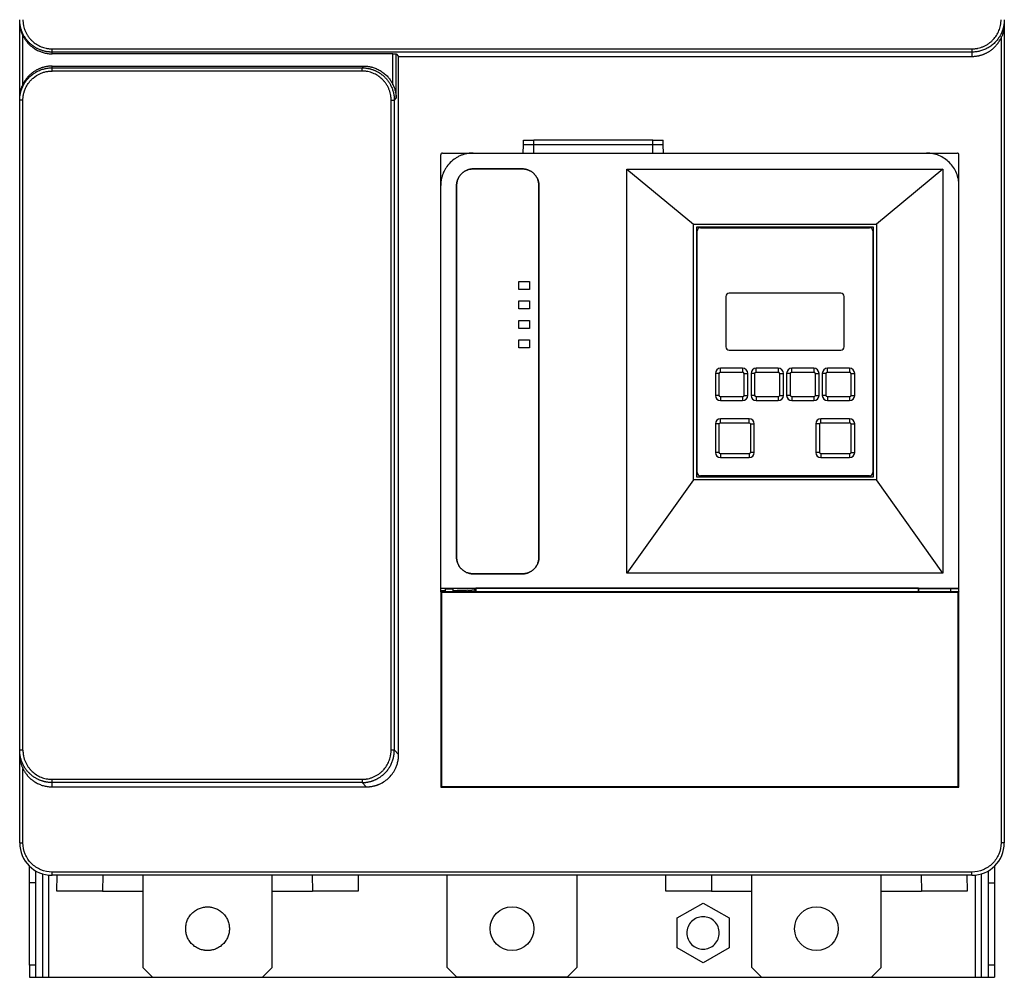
# Model space of a CAD drawing. Header units: millimetres. Extents: x 4 to 308, y 4 to 459.
# Tile 1 of 2: x 4 to 308, y 4 to 300. Entities that reach past the tile are written whole.
import ezdxf

# ---------------------------------------------------------------- set-up
doc = ezdxf.new("R2010")
doc.units = ezdxf.units.MM

msp = doc.modelspace()

# ---------------------------------------------------------------- linework, layer by layer
at = {"color": 7, "linetype": 'Continuous', "lineweight": 25}
for p, q in [((4.34, 299.43), (4.34, 300.01)), ((4.34, 275.71), (4.34, 299.43)), ((308.34, 300.01), (308.34, 298.64)), ((308.34, 298.64), (308.34, 45.82)), ((5.34, 280.03), (5.34, 295.12)), ((307.34, 294.32), (307.34, 45.82)), ((14.34, 290), (14.34, 291)), ((14.34, 291), (298.34, 291)), ((298.34, 290), (14.34, 290)), ((14.34, 289.47), (14.34, 290)), ((119.59, 289.47), (14.34, 289.47)), ((119.59, 279.94), (119.59, 289.47)), ((120.59, 275.74), (120.59, 289.42)), ((120.59, 289.42), (121.34, 288.68)), ((298.34, 291), (298.34, 290)), ((298.34, 290), (298.34, 288.68)), ((121.34, 73.11), (121.34, 288.68)), ((121.34, 288.68), (298.34, 288.68)), ((14.34, 285.15), (14.34, 285.68)), ((14.34, 285.68), (110.55, 285.68)), ((14.34, 284.15), (14.34, 285.15)), ((14.34, 285.15), (110.03, 285.15)), ((110.03, 284.15), (14.34, 284.15)), ((110.03, 285.15), (110.55, 285.68)), ((110.03, 284.15), (110.03, 285.15)), ((4.34, 275.14), (4.34, 275.71)), ((5.34, 275.14), (4.34, 275.14)), ((4.34, 74.46), (4.34, 275.14)), ((5.34, 74.46), (5.34, 275.14)), ((119.02, 275.16), (120.01, 275.16)), ((119.02, 74.44), (119.02, 275.16)), ((120.01, 275.16), (120.59, 275.74)), ((120.01, 74.44), (120.01, 275.16)), ((159.84, 261.33), (159.84, 262.83)), ((163.09, 261.33), (163.09, 262.83)), ((199.79, 262.83), (163.09, 262.83)), ((199.79, 261.33), (199.79, 262.83)), ((203.04, 261.33), (203.04, 262.83)), ((134.84, 258.83), (144.34, 258.83)), ((144.34, 258.83), (284.34, 258.83)), ((159.75, 258.83), (159.84, 261.33)), ((163.09, 261.33), (159.84, 261.33)), ((163.09, 258.83), (163.09, 261.33)), ((199.79, 261.33), (163.09, 261.33)), ((199.79, 258.83), (199.79, 261.33)), ((203.04, 261.33), (199.79, 261.33)), ((203.13, 258.83), (203.04, 261.33)), ((284.34, 258.83), (293.84, 258.83)), ((134.34, 248.83), (134.34, 258.33)), ((294.34, 248.83), (294.34, 258.33)), ((144.34, 253.94), (159.54, 253.94)), ((144.34, 253.93), (144.34, 253.94)), ((159.54, 253.93), (144.34, 253.93)), ((159.54, 253.93), (159.54, 253.94)), ((191.84, 253.83), (289.34, 253.83)), ((191.84, 129.11), (191.84, 253.83)), ((191.84, 253.83), (212.34, 236.83)), ((289.34, 253.83), (268.84, 236.83)), ((289.34, 253.83), (289.34, 129.11)), ((134.34, 124.45), (134.34, 248.83)), ((139.23, 134.01), (139.23, 248.83)), ((139.23, 248.83), (139.24, 248.83)), ((139.24, 248.83), (139.24, 134.01)), ((164.64, 248.83), (164.65, 248.83)), ((164.64, 134.01), (164.64, 248.83)), ((164.65, 248.83), (164.65, 134.01)), ((294.34, 124.45), (294.34, 248.83)), ((212.34, 236.83), (268.84, 236.83)), ((212.34, 157.93), (212.34, 236.83)), ((268, 235.99), (213.27, 235.99)), ((213.27, 235.99), (213.27, 158.86)), ((213.29, 235.98), (213.27, 235.99)), ((267.99, 235.98), (213.29, 235.98)), ((213.29, 235.98), (213.29, 158.88)), ((213.54, 160.18), (213.54, 234.78)), ((214.54, 235.78), (266.74, 235.78)), ((267.74, 234.78), (267.74, 160.18)), ((268, 235.99), (267.99, 235.98)), ((267.99, 158.88), (267.99, 235.98)), ((268, 158.86), (268, 235.99)), ((268.84, 236.83), (268.84, 157.93)), ((158.44, 219.15), (161.74, 219.15)), ((158.44, 216.7), (158.44, 219.15)), ((161.74, 219.15), (161.74, 216.7)), ((161.74, 216.7), (158.44, 216.7)), ((158.44, 213.15), (161.74, 213.15)), ((158.44, 210.7), (158.44, 213.15)), ((161.74, 213.15), (161.74, 210.7)), ((222.39, 214.58), (222.39, 198.98)), ((257.89, 215.58), (223.39, 215.58)), ((258.89, 198.98), (258.89, 214.58)), ((161.74, 210.7), (158.44, 210.7)), ((158.44, 207.15), (161.74, 207.15)), ((158.44, 204.7), (158.44, 207.15)), ((161.74, 207.15), (161.74, 204.7)), ((161.74, 204.7), (158.44, 204.7)), ((158.44, 201.15), (161.74, 201.15)), ((158.44, 198.7), (158.44, 201.15)), ((161.74, 201.15), (161.74, 198.7)), ((161.74, 198.7), (158.44, 198.7)), ((223.39, 197.98), (257.89, 197.98)), ((220.74, 191.17), (220.74, 192.38)), ((227.54, 192.38), (220.74, 192.38)), ((227.54, 192.38), (227.54, 191.17)), ((231.74, 191.17), (231.74, 192.38)), ((238.54, 192.38), (231.74, 192.38)), ((238.54, 192.38), (238.54, 191.17)), ((242.74, 191.17), (242.74, 192.38)), ((249.54, 192.38), (242.74, 192.38)), ((249.54, 192.38), (249.54, 191.17)), ((253.74, 191.17), (253.74, 192.38)), ((260.54, 192.38), (253.74, 192.38)), ((260.54, 192.38), (260.54, 191.17)), ((219.14, 190.78), (219.14, 183.98)), ((220.34, 190.78), (219.14, 190.78)), ((220.34, 183.98), (220.34, 190.78)), ((220.74, 191.17), (227.54, 191.17)), ((227.93, 190.78), (227.93, 183.98)), ((227.93, 190.78), (229.14, 190.78)), ((229.14, 183.98), (229.14, 190.78)), ((230.14, 190.78), (230.14, 183.98)), ((231.34, 190.78), (230.14, 190.78)), ((231.34, 183.98), (231.34, 190.78)), ((231.74, 191.17), (238.54, 191.17)), ((238.93, 190.78), (238.93, 183.98)), ((238.93, 190.78), (240.14, 190.78)), ((240.14, 183.98), (240.14, 190.78)), ((241.14, 190.78), (241.14, 183.98)), ((242.34, 190.78), (241.14, 190.78)), ((242.34, 183.98), (242.34, 190.78)), ((242.74, 191.17), (249.54, 191.17)), ((249.93, 190.78), (249.93, 183.98)), ((249.93, 190.78), (251.14, 190.78)), ((251.14, 183.98), (251.14, 190.78)), ((252.14, 190.78), (252.14, 183.98)), ((253.34, 190.78), (252.14, 190.78)), ((253.34, 183.98), (253.34, 190.78)), ((253.74, 191.17), (260.54, 191.17)), ((260.93, 190.78), (260.93, 183.98)), ((260.93, 190.78), (262.14, 190.78)), ((262.14, 183.98), (262.14, 190.78)), ((220.34, 183.98), (219.14, 183.98)), ((227.54, 183.58), (220.74, 183.58)), ((220.74, 183.58), (220.74, 182.38)), ((227.54, 183.58), (227.54, 182.38)), ((227.93, 183.98), (229.14, 183.98)), ((231.34, 183.98), (230.14, 183.98)), ((238.54, 183.58), (231.74, 183.58)), ((231.74, 183.58), (231.74, 182.38)), ((238.54, 183.58), (238.54, 182.38)), ((238.93, 183.98), (240.14, 183.98)), ((242.34, 183.98), (241.14, 183.98)), ((249.54, 183.58), (242.74, 183.58)), ((242.74, 183.58), (242.74, 182.38)), ((249.54, 183.58), (249.54, 182.38)), ((249.93, 183.98), (251.14, 183.98)), ((253.34, 183.98), (252.14, 183.98)), ((260.54, 183.58), (253.74, 183.58)), ((253.74, 183.58), (253.74, 182.38)), ((260.54, 183.58), (260.54, 182.38)), ((260.93, 183.98), (262.14, 183.98)), ((220.74, 182.38), (227.54, 182.38)), ((231.74, 182.38), (238.54, 182.38)), ((242.74, 182.38), (249.54, 182.38)), ((253.74, 182.38), (260.54, 182.38)), ((220.74, 175.57), (220.74, 176.78)), ((229.54, 176.78), (220.74, 176.78)), ((229.54, 175.57), (229.54, 176.78)), ((251.74, 175.57), (251.74, 176.78)), ((260.54, 176.78), (251.74, 176.78)), ((260.54, 176.78), (260.54, 175.57)), ((219.14, 175.18), (219.14, 166.38)), ((220.34, 175.18), (219.14, 175.18)), ((220.34, 166.38), (220.34, 175.18)), ((220.74, 175.57), (229.54, 175.57)), ((229.93, 175.18), (229.93, 166.38)), ((229.93, 175.18), (231.14, 175.18)), ((231.14, 166.38), (231.14, 175.18)), ((250.14, 175.18), (250.14, 166.38)), ((251.34, 175.18), (250.14, 175.18)), ((251.34, 166.38), (251.34, 175.18)), ((251.74, 175.57), (260.54, 175.57)), ((260.93, 175.18), (260.93, 166.38)), ((260.93, 175.18), (262.14, 175.18)), ((262.14, 166.38), (262.14, 175.18)), ((220.34, 166.38), (219.14, 166.38)), ((229.54, 165.98), (220.74, 165.98)), ((220.74, 165.98), (220.74, 164.78)), ((220.74, 164.78), (229.54, 164.78)), ((229.54, 165.98), (229.54, 164.78)), ((231.14, 166.38), (229.93, 166.38)), ((251.34, 166.38), (250.14, 166.38)), ((260.54, 165.98), (251.74, 165.98)), ((251.74, 165.98), (251.74, 164.78)), ((251.74, 164.78), (260.54, 164.78)), ((260.54, 165.98), (260.54, 164.78)), ((260.93, 166.38), (262.14, 166.38)), ((213.27, 158.86), (213.29, 158.88)), ((213.27, 158.86), (268, 158.86)), ((213.29, 158.88), (267.99, 158.88)), ((266.74, 159.18), (214.54, 159.18)), ((268, 158.86), (267.99, 158.88)), ((212.34, 157.93), (191.84, 129.11)), ((268.84, 157.93), (212.34, 157.93)), ((289.34, 129.11), (268.84, 157.93)), ((139.24, 134.01), (139.23, 134.01)), ((164.64, 134.01), (164.65, 134.01)), ((144.34, 128.91), (159.54, 128.91)), ((144.34, 128.91), (144.34, 128.9)), ((159.54, 128.9), (144.34, 128.9)), ((159.54, 128.91), (159.54, 128.9)), ((289.34, 129.11), (191.84, 129.11)), ((134.34, 124.45), (294.34, 124.45)), ((134.34, 123.72), (134.34, 124.45)), ((135.69, 123.7), (134.34, 123.72)), ((134.34, 123.41), (134.34, 123.72)), ((134.57, 123.18), (134.34, 123.41)), ((134.34, 123.41), (294.34, 123.41)), ((134.34, 123.41), (134.34, 63.04)), ((294.11, 123.18), (134.57, 123.18)), ((134.57, 123.18), (134.57, 63.28)), ((135.69, 124.23), (135.69, 123.41)), ((138.19, 123.41), (138.19, 124.23)), ((145.21, 124.44), (144.88, 124.11)), ((144.88, 124.11), (144.88, 123.41)), ((281.81, 124.44), (145.21, 124.44)), ((145.21, 124.44), (145.21, 123.41)), ((281.85, 124.31), (281.81, 124.44)), ((281.81, 123.41), (281.81, 124.44)), ((294.34, 124.31), (281.85, 124.31)), ((281.85, 124.31), (281.85, 123.41)), ((294.34, 124.31), (291.84, 124.26)), ((291.84, 123.41), (291.84, 124.26)), ((294.34, 123.41), (294.11, 123.18)), ((294.11, 63.28), (294.11, 123.18)), ((294.34, 124.31), (294.34, 124.45)), ((294.34, 123.41), (294.34, 124.31)), ((294.34, 63.04), (294.34, 123.41)), ((5.34, 74.46), (4.34, 74.46)), ((4.34, 73.09), (4.34, 74.46)), ((4.34, 45.82), (4.34, 73.09)), ((120.01, 74.44), (119.02, 74.44)), ((121.34, 73.11), (120.01, 74.44)), ((5.34, 45.82), (5.34, 68.77)), ((14.34, 64.45), (14.34, 65.45)), ((14.34, 65.45), (110.03, 65.45)), ((110.03, 64.45), (14.34, 64.45)), ((14.34, 63.13), (14.34, 64.45)), ((110.03, 65.45), (110.03, 64.45)), ((111.35, 63.13), (110.03, 64.45)), ((14.34, 63.13), (111.35, 63.13)), ((134.57, 63.28), (134.34, 63.04)), ((134.34, 63.04), (294.34, 63.04)), ((134.57, 63.28), (294.11, 63.28)), ((294.34, 63.04), (294.11, 63.28)), ((4.34, 45.82), (5.34, 45.82)), ((4.34, 45.8), (4.34, 45.82)), ((308.34, 45.82), (307.34, 45.82)), ((308.34, 45.82), (308.34, 45.8)), ((7.34, 33.53), (7.34, 38.67)), ((9.34, 33.53), (9.34, 37.15)), ((298.34, 36.82), (14.34, 36.82)), ((14.34, 35.82), (14.34, 36.82)), ((298.34, 35.82), (298.34, 36.82)), ((303.34, 37.15), (303.34, 33.53)), ((305.34, 38.67), (305.34, 33.53)), ((9.34, 33.53), (7.34, 33.53)), ((7.34, 8.09), (7.34, 33.53)), ((9.34, 8.09), (9.34, 33.53)), ((13.34, 4.32), (13.34, 35.87)), ((14.34, 35.82), (14.32, 35.82)), ((298.34, 35.82), (14.34, 35.82)), ((15.79, 30.92), (15.87, 35.82)), ((29.98, 35.82), (29.94, 30.92)), ((42.34, 35.82), (42.34, 7.33)), ((82.34, 7.33), (82.34, 35.82)), ((94.69, 35.82), (94.73, 30.92)), ((108.8, 35.82), (108.89, 30.92)), ((136.34, 7.34), (136.34, 35.82)), ((176.34, 35.82), (176.34, 7.34)), ((203.79, 30.92), (203.87, 35.82)), ((217.98, 35.82), (217.94, 30.92)), ((230.34, 7.33), (230.34, 35.82)), ((270.34, 7.33), (270.34, 35.82)), ((282.69, 35.82), (282.73, 30.92)), ((296.8, 35.82), (296.89, 30.92)), ((298.35, 35.82), (298.34, 35.82)), ((299.34, 35.87), (299.34, 4.32)), ((303.34, 33.53), (305.34, 33.53)), ((303.34, 33.53), (303.34, 8.09)), ((305.34, 33.53), (305.34, 8.09)), ((29.94, 30.92), (15.79, 30.92)), ((29.94, 30.92), (42.34, 30.92)), ((35.58, 30.92), (35.58, 30.92)), ((82.34, 30.92), (94.73, 30.92)), ((89.1, 30.92), (89.1, 30.92)), ((108.89, 30.92), (94.73, 30.92)), ((217.94, 30.92), (203.79, 30.92)), ((217.94, 30.92), (230.34, 30.92)), ((223.58, 30.92), (223.58, 30.92)), ((270.34, 30.92), (282.73, 30.92)), ((277.1, 30.92), (277.1, 30.92)), ((296.89, 30.92), (282.73, 30.92)), ((207.34, 22.64), (215.34, 27.26)), ((215.34, 27.26), (223.34, 22.64)), ((207.34, 13.4), (207.34, 22.64)), ((223.34, 22.64), (223.34, 13.4)), ((215.34, 8.78), (207.34, 13.4)), ((223.34, 13.4), (215.34, 8.78)), ((9.34, 8.09), (7.34, 8.09)), ((7.34, 8.09), (7.34, 4.32)), ((9.34, 4.32), (9.34, 8.09)), ((42.34, 7.33), (45.34, 4.33)), ((79.34, 4.33), (82.34, 7.33)), ((139.34, 4.34), (136.34, 7.34)), ((176.34, 7.34), (173.34, 4.34)), ((230.34, 7.33), (233.34, 4.33)), ((267.34, 4.33), (270.34, 7.33)), ((305.34, 8.09), (303.34, 8.09)), ((303.34, 8.09), (303.34, 4.32)), ((305.34, 8.09), (305.34, 4.32)), ((7.34, 4.32), (9.34, 4.32)), ((9.34, 4.32), (11.34, 4.32)), ((11.34, 4.32), (13.34, 4.32)), ((13.34, 4.32), (299.34, 4.32)), ((45.34, 4.33), (79.34, 4.33)), ((173.34, 4.34), (139.34, 4.34)), ((233.34, 4.33), (267.34, 4.33)), ((299.34, 4.32), (301.34, 4.32)), ((301.34, 4.32), (303.34, 4.32)), ((303.34, 4.32), (305.34, 4.32))]:
    msp.add_line(p, q, dxfattribs=at)
at = {"color": 8, "linetype": 'Continuous', "lineweight": 25}
for p, q in [((11.34, 36.27), (11.34, 4.32)), ((301.34, 4.32), (301.34, 36.27))]:
    msp.add_line(p, q, dxfattribs=at)
at = {"color": 7, "linetype": 'Continuous', "lineweight": 25}
for centre in [(156.34, 19.34), (250.34, 19.33)]:
    msp.add_circle(centre, 6.75, dxfattribs=at)
for centre, radius, start, end in [((214.54, 234.78), 1, 90, 180), ((266.74, 234.78), 1, 0, 90), ((223.39, 214.58), 1, 90, 180), ((257.89, 214.58), 1, 0, 90), ((223.39, 198.98), 1, 180, 270), ((257.89, 198.98), 1, 270, 360), ((220.74, 190.78), 1.6, 90, 180), ((227.54, 190.78), 1.6, 0, 90), ((231.74, 190.78), 1.6, 90, 180), ((238.54, 190.78), 1.6, 0, 90), ((242.74, 190.78), 1.6, 90, 180), ((249.54, 190.78), 1.6, 0, 90), ((253.74, 190.78), 1.6, 90, 180), ((260.54, 190.78), 1.6, 0, 90), ((220.74, 183.98), 1.6, 180, 270), ((227.54, 183.98), 1.6, 270, 0), ((231.74, 183.98), 1.6, 180, 270), ((238.54, 183.98), 1.6, 270, 360), ((242.74, 183.98), 1.6, 180, 270), ((249.54, 183.98), 1.6, 270, 360), ((253.74, 183.98), 1.6, 180, 270), ((260.54, 183.98), 1.6, 270, 0), ((220.74, 175.18), 1.6, 90, 180), ((229.54, 175.18), 1.6, 360, 90), ((251.74, 175.18), 1.6, 90, 180), ((260.54, 175.18), 1.6, 360, 90), ((220.74, 166.38), 1.6, 180, 270), ((229.54, 166.38), 1.6, 270, 0), ((251.74, 166.38), 1.6, 180, 270), ((260.54, 166.38), 1.6, 270, 0), ((214.54, 160.18), 1, 180, 270), ((266.74, 160.18), 1, 270, 360), ((14.34, 45.82), 10, 180, 270), ((298.34, 45.82), 10, 270, 0)]:
    msp.add_arc(centre, radius, start, end, dxfattribs=at)
for centre, major_axis, start_param, end_param in [((14.35, 45.83), (-7.09, -7.09), 5.499157, 7.067214), ((298.32, 45.83), (-7.09, 7.09), 2.357564, 3.925621)]:
    msp.add_ellipse(centre, major_axis=major_axis, ratio=0.997265, start_param=start_param, end_param=end_param, dxfattribs=at)
for points, knots in [([(14.34, 290), (14.23, 290), (14.01, 290), (13.68, 290.02), (13.36, 290.05), (13.03, 290.08), (12.7, 290.13), (12.37, 290.19), (12.04, 290.26), (11.72, 290.35), (11.39, 290.44), (11.07, 290.55), (10.75, 290.66), (10.43, 290.79), (10.12, 290.93), (9.8, 291.08), (9.5, 291.25), (9.19, 291.42), (8.9, 291.61), (8.6, 291.81), (8.32, 292.01), (8.04, 292.23), (7.76, 292.46), (7.38, 292.81), (6.91, 293.29), (6.36, 293.95), (5.86, 294.68), (5.51, 295.29), (5.28, 295.77), (5.13, 296.1), (4.99, 296.46), (4.84, 296.85), (4.71, 297.29), (4.59, 297.76), (4.49, 298.27), (4.4, 298.82), (4.35, 299.4), (4.34, 299.8), (4.34, 300.01)], [0, 0, 0, 0, 0.020722, 0.041545, 0.062468, 0.083492, 0.104616, 0.125842, 0.147168, 0.168594, 0.190122, 0.211751, 0.23348, 0.255311, 0.277242, 0.299275, 0.321409, 0.343644, 0.36598, 0.388418, 0.410957, 0.433597, 0.456339, 0.479182, 0.53174, 0.586115, 0.642308, 0.700318, 0.720839, 0.74346, 0.76818, 0.794999, 0.823918, 0.854936, 0.888054, 0.92327, 0.960586, 1, 1, 1, 1]), ([(5.34, 295.12), (5.31, 295.18), (5.25, 295.31), (5.16, 295.51), (5.07, 295.72), (4.98, 295.94), (4.9, 296.18), (4.81, 296.43), (4.73, 296.69), (4.65, 296.97), (4.57, 297.33), (4.47, 297.79), (4.4, 298.3), (4.35, 298.86), (4.34, 299.22), (4.34, 299.43)], [0, 0, 0, 0, 0.044576, 0.091901, 0.141988, 0.19485, 0.250495, 0.308932, 0.370168, 0.434209, 0.501061, 0.617246, 0.750039, 0.853842, 1, 1, 1, 1]), ([(5.34, 300.01), (5.34, 299.91), (5.34, 299.7), (5.36, 299.38), (5.38, 299.07), (5.42, 298.76), (5.47, 298.45), (5.57, 297.94), (5.75, 297.25), (6.08, 296.4), (6.49, 295.57), (6.98, 294.8), (7.54, 294.08), (8.35, 293.25), (9.46, 292.37), (10.69, 291.74), (11.73, 291.37), (12.4, 291.2), (12.97, 291.1), (13.43, 291.04), (13.88, 291), (14.19, 291), (14.34, 291)], [0, 0, 0, 0, 0.0222424, 0.0444254, 0.0665758, 0.0887205, 0.1108865, 0.1331007, 0.1978816, 0.262412, 0.327151, 0.3922106, 0.4563905, 0.5210087, 0.6381161, 0.755461, 0.8127725, 0.8708567, 0.9033322, 0.9356262, 0.967821, 1, 1, 1, 1]), ([(298.34, 291), (298.44, 291), (298.65, 291), (298.96, 291.02), (299.27, 291.05), (299.58, 291.08), (299.89, 291.13), (300.4, 291.23), (301.09, 291.41), (301.94, 291.74), (302.76, 292.14), (303.53, 292.63), (304.25, 293.2), (305.09, 294.01), (305.96, 295.13), (306.6, 296.36), (306.96, 297.39), (307.13, 298.07), (307.24, 298.64), (307.29, 299.1), (307.33, 299.55), (307.34, 299.86), (307.34, 300.01)], [0, 0, 0, 0, 0.022173, 0.044287, 0.066369, 0.088446, 0.110546, 0.132694, 0.197309, 0.261684, 0.326324, 0.391292, 0.455462, 0.520098, 0.637381, 0.754955, 0.81238, 0.870589, 0.903131, 0.935492, 0.967754, 1, 1, 1, 1]), ([(308.34, 300.01), (308.34, 299.9), (308.33, 299.69), (308.32, 299.38), (308.3, 299.08), (308.26, 298.78), (308.22, 298.5), (308.18, 298.23), (308.13, 297.97), (308.07, 297.72), (308.01, 297.48), (307.95, 297.25), (307.89, 297.03), (307.82, 296.83), (307.75, 296.63), (307.68, 296.44), (307.61, 296.26), (307.54, 296.1), (307.47, 295.94), (307.31, 295.58), (307.04, 295.05), (306.61, 294.36), (306.14, 293.73), (305.66, 293.18), (305.17, 292.69), (304.67, 292.25), (304.15, 291.86), (303.62, 291.5), (303.06, 291.18), (302.49, 290.9), (301.91, 290.65), (301.32, 290.45), (300.73, 290.28), (300.13, 290.16), (299.53, 290.07), (298.93, 290.01), (298.54, 290), (298.34, 290)], [0, 0, 0, 0, 0.020506, 0.040412, 0.059718, 0.078423, 0.096528, 0.114033, 0.130938, 0.147242, 0.162946, 0.17805, 0.192554, 0.206457, 0.21976, 0.232463, 0.244566, 0.256068, 0.26697, 0.277272, 0.330463, 0.381979, 0.431819, 0.479983, 0.522199, 0.564044, 0.60552, 0.646626, 0.687363, 0.727731, 0.76773, 0.807361, 0.846624, 0.885519, 0.924046, 0.962207, 1, 1, 1, 1]), ([(308.34, 298.64), (308.34, 298.54), (308.34, 298.37), (308.32, 298.12), (308.31, 297.9), (308.29, 297.71), (308.26, 297.4), (308.2, 296.99), (308.09, 296.46), (307.97, 295.96), (307.82, 295.49), (307.66, 295.06), (307.5, 294.68), (307.39, 294.44), (307.34, 294.32)], [0, 0, 0, 0, 0.0635477, 0.1203195, 0.1703153, 0.2135349, 0.2499784, 0.3830212, 0.4994221, 0.617603, 0.726708, 0.8267743, 0.9178503, 1, 1, 1, 1]), ([(5.34, 295.12), (5.39, 295.02), (5.48, 294.83), (5.64, 294.55), (5.8, 294.28), (5.96, 294.01), (6.14, 293.75), (6.32, 293.5), (6.5, 293.26), (6.69, 293.03), (6.89, 292.8), (7.09, 292.58), (7.29, 292.38), (7.5, 292.18), (7.71, 291.98), (7.93, 291.8), (8.14, 291.62), (8.36, 291.46), (8.58, 291.3), (8.8, 291.14), (9.13, 290.93), (9.57, 290.67), (10.14, 290.39), (10.72, 290.14), (11.31, 289.94), (11.91, 289.77), (12.51, 289.63), (13.12, 289.54), (13.73, 289.48), (14.14, 289.48), (14.34, 289.47)], [0, 0, 0, 0, 0.028944, 0.057597, 0.085959, 0.11403, 0.14181, 0.169298, 0.196496, 0.223403, 0.25002, 0.276345, 0.302379, 0.328123, 0.353575, 0.378737, 0.403609, 0.428189, 0.452479, 0.476478, 0.500187, 0.557064, 0.613605, 0.669809, 0.725677, 0.78121, 0.836409, 0.891273, 0.945803, 1, 1, 1, 1]), ([(298.34, 288.68), (298.44, 288.68), (298.66, 288.68), (298.98, 288.69), (299.3, 288.72), (299.62, 288.76), (299.95, 288.8), (300.27, 288.86), (300.59, 288.93), (300.91, 289.01), (301.22, 289.1), (301.54, 289.2), (301.85, 289.31), (302.16, 289.43), (302.47, 289.57), (302.77, 289.71), (303.07, 289.86), (303.36, 290.03), (303.7, 290.23), (304.08, 290.48), (304.49, 290.79), (304.9, 291.13), (305.3, 291.5), (305.69, 291.9), (306.06, 292.32), (306.42, 292.78), (306.75, 293.27), (307.06, 293.78), (307.25, 294.14), (307.34, 294.32)], [0, 0, 0, 0, 0.028654, 0.057401, 0.086241, 0.115175, 0.144203, 0.173324, 0.202539, 0.231848, 0.261251, 0.290748, 0.320339, 0.350024, 0.379804, 0.409678, 0.439646, 0.469709, 0.499866, 0.545156, 0.591495, 0.638884, 0.687322, 0.736809, 0.787347, 0.838935, 0.891573, 0.945261, 1, 1, 1, 1]), ([(119.59, 289.47), (119.62, 289.47), (119.68, 289.47), (119.78, 289.47), (119.87, 289.47), (119.99, 289.47), (120.13, 289.46), (120.28, 289.46), (120.39, 289.45), (120.49, 289.44), (120.57, 289.43), (120.58, 289.43), (120.59, 289.42)], [0, 0, 0, 0, 0.0611396, 0.1217978, 0.182503, 0.2437824, 0.3717314, 0.5000593, 0.6075728, 0.7154679, 0.8576404, 1, 1, 1, 1]), ([(4.34, 275.14), (4.34, 275.24), (4.34, 275.45), (4.36, 275.76), (4.38, 276.06), (4.41, 276.34), (4.45, 276.61), (4.49, 276.88), (4.54, 277.13), (4.59, 277.37), (4.64, 277.6), (4.7, 277.82), (4.76, 278.02), (4.82, 278.22), (4.88, 278.4), (4.95, 278.58), (5.01, 278.74), (5.17, 279.15), (5.46, 279.79), (5.94, 280.6), (6.47, 281.34), (7, 281.95), (7.51, 282.46), (8, 282.89), (8.52, 283.29), (9.06, 283.65), (9.61, 283.97), (10.18, 284.25), (10.76, 284.49), (11.35, 284.7), (11.95, 284.86), (12.55, 284.99), (13.14, 285.08), (13.74, 285.14), (14.14, 285.14), (14.34, 285.15)], [0, 0, 0, 0, 0.020223, 0.039791, 0.058705, 0.076963, 0.094568, 0.111517, 0.127812, 0.143452, 0.158437, 0.172768, 0.186444, 0.199465, 0.211832, 0.223544, 0.234601, 0.245003, 0.308036, 0.368207, 0.425518, 0.479968, 0.522184, 0.564031, 0.605508, 0.646615, 0.687353, 0.727722, 0.767723, 0.807355, 0.846619, 0.885515, 0.924044, 0.962205, 1, 1, 1, 1]), ([(14.34, 285.68), (14.23, 285.67), (14.02, 285.67), (13.69, 285.66), (13.37, 285.63), (13.05, 285.59), (12.73, 285.55), (12.41, 285.49), (12.09, 285.42), (11.77, 285.34), (11.45, 285.25), (11.14, 285.15), (10.82, 285.04), (10.51, 284.92), (10.21, 284.78), (9.91, 284.64), (9.61, 284.49), (9.31, 284.32), (8.98, 284.12), (8.6, 283.87), (8.18, 283.56), (7.77, 283.22), (7.37, 282.85), (6.98, 282.46), (6.61, 282.03), (6.26, 281.57), (5.92, 281.08), (5.61, 280.57), (5.43, 280.21), (5.34, 280.03)], [0, 0, 0, 0, 0.028664, 0.057421, 0.086271, 0.115214, 0.14425, 0.17338, 0.202603, 0.23192, 0.26133, 0.290833, 0.320431, 0.350122, 0.379907, 0.409786, 0.439759, 0.469826, 0.499987, 0.545274, 0.591609, 0.63899, 0.687419, 0.736896, 0.787421, 0.838993, 0.891614, 0.945283, 1, 1, 1, 1]), ([(5.34, 275.14), (5.34, 275.23), (5.34, 275.43), (5.35, 275.71), (5.38, 276), (5.41, 276.29), (5.45, 276.58), (5.5, 276.86), (5.56, 277.14), (5.63, 277.42), (5.71, 277.7), (5.79, 277.98), (5.89, 278.25), (6.16, 278.94), (6.71, 280.02), (7.6, 281.16), (8.89, 282.39), (10.09, 283.14), (11.23, 283.6), (11.73, 283.77), (12.24, 283.91), (12.76, 284.02), (13.28, 284.09), (13.81, 284.14), (14.16, 284.15), (14.34, 284.15)], [0, 0, 0, 0, 0.020417, 0.040849, 0.06129, 0.081737, 0.102188, 0.122637, 0.143083, 0.16352, 0.183951, 0.204377, 0.224798, 0.245216, 0.36153, 0.480199, 0.552189, 0.738147, 0.775407, 0.812719, 0.850089, 0.887518, 0.924992, 0.962493, 1, 1, 1, 1]), ([(110.03, 285.15), (110.14, 285.15), (110.36, 285.14), (110.69, 285.13), (111.01, 285.1), (111.33, 285.06), (111.66, 285.02), (111.97, 284.96), (112.29, 284.89), (112.6, 284.81), (112.9, 284.73), (113.21, 284.63), (113.5, 284.53), (113.8, 284.41), (114.09, 284.29), (114.37, 284.16), (114.65, 284.02), (114.92, 283.87), (115.18, 283.72), (115.44, 283.56), (115.69, 283.39), (115.94, 283.21), (116.18, 283.03), (116.42, 282.84), (116.64, 282.65), (117.04, 282.29), (117.57, 281.73), (118.2, 280.94), (118.74, 280.08), (119.13, 279.3), (119.4, 278.63), (119.58, 278.09), (119.73, 277.54), (119.86, 276.96), (119.95, 276.37), (120, 275.77), (120.01, 275.37), (120.01, 275.16)], [0, 0, 0, 0, 0.02104, 0.041989, 0.062846, 0.083612, 0.104286, 0.124869, 0.14536, 0.16576, 0.186068, 0.206286, 0.226412, 0.246448, 0.266392, 0.286245, 0.306008, 0.32568, 0.345261, 0.364752, 0.384152, 0.403461, 0.42268, 0.441809, 0.460848, 0.479796, 0.543728, 0.608072, 0.67283, 0.738005, 0.773853, 0.810227, 0.847128, 0.884555, 0.922509, 0.960991, 1, 1, 1, 1]), ([(119.02, 275.16), (119.01, 275.27), (119.01, 275.48), (119, 275.79), (118.97, 276.1), (118.93, 276.41), (118.88, 276.72), (118.78, 277.22), (118.6, 277.91), (118.28, 278.76), (117.87, 279.58), (117.38, 280.35), (116.82, 281.07), (116.02, 281.91), (114.9, 282.78), (113.67, 283.41), (112.64, 283.78), (111.96, 283.95), (111.39, 284.05), (110.94, 284.11), (110.48, 284.14), (110.18, 284.15), (110.03, 284.15)], [0, 0, 0, 0, 0.0222185, 0.0443761, 0.0664997, 0.088616, 0.1107519, 0.1329342, 0.1976156, 0.2620409, 0.3266871, 0.3916373, 0.4557766, 0.520376, 0.6375968, 0.7551062, 0.8124928, 0.8706706, 0.9031866, 0.9355253, 0.9677688, 1, 1, 1, 1]), ([(110.55, 285.68), (110.67, 285.67), (110.89, 285.67), (111.22, 285.66), (111.55, 285.63), (111.88, 285.59), (112.2, 285.55), (112.52, 285.49), (112.84, 285.42), (113.15, 285.35), (113.78, 285.17), (114.73, 284.8), (115.92, 284.15), (117.03, 283.35), (117.82, 282.59), (118.36, 281.95), (118.71, 281.49), (119.03, 281), (119.33, 280.48), (119.5, 280.12), (119.59, 279.94)], [0, 0, 0, 0, 0.02984, 0.059388, 0.088674, 0.117727, 0.146579, 0.17526, 0.203803, 0.23224, 0.260603, 0.378489, 0.500044, 0.621517, 0.739458, 0.790524, 0.841925, 0.89385, 0.946483, 1, 1, 1, 1]), ([(4.34, 275.71), (4.34, 275.82), (4.34, 276.02), (4.35, 276.31), (4.37, 276.56), (4.4, 276.78), (4.44, 277.11), (4.51, 277.55), (4.63, 278.08), (4.76, 278.55), (4.89, 278.97), (5.04, 279.35), (5.19, 279.7), (5.29, 279.92), (5.34, 280.03)], [0, 0, 0, 0, 0.073267, 0.138603, 0.196008, 0.245482, 0.287024, 0.426418, 0.548221, 0.653482, 0.751254, 0.841569, 0.924467, 1, 1, 1, 1]), ([(119.59, 279.94), (119.62, 279.88), (119.69, 279.74), (119.78, 279.53), (119.87, 279.31), (119.98, 279.01), (120.13, 278.59), (120.28, 278.07), (120.4, 277.52), (120.5, 276.98), (120.57, 276.38), (120.58, 275.98), (120.59, 275.74)], [0, 0, 0, 0, 0.048655, 0.099472, 0.152465, 0.207644, 0.323002, 0.454525, 0.576076, 0.715106, 0.832961, 1, 1, 1, 1]), ([(159.84, 262.83), (159.84, 262.83), (159.92, 262.83), (160.25, 262.83), (160.49, 262.83), (161.09, 262.83), (161.45, 262.83), (162.24, 262.83), (162.66, 262.83), (163.09, 262.83)], [0, 0, 0, 0, 0.25, 0.25, 0.5, 0.5, 0.75, 0.75, 1, 1, 1, 1]), ([(199.79, 262.83), (200.21, 262.83), (200.64, 262.83), (201.42, 262.83), (201.79, 262.83), (202.39, 262.83), (202.63, 262.83), (202.95, 262.83), (203.04, 262.83), (203.04, 262.83)], [0, 0, 0, 0, 0.25, 0.25, 0.5, 0.5, 0.75, 0.75, 1, 1, 1, 1]), ([(144.34, 258.83), (144.24, 258.83), (144.03, 258.83), (143.73, 258.81), (143.42, 258.79), (143.12, 258.76), (142.82, 258.71), (142.3, 258.63), (141.57, 258.45), (140.64, 258.14), (139.73, 257.72), (138.55, 257.04), (137.22, 255.95), (136.13, 254.61), (135.44, 253.44), (135.03, 252.53), (134.71, 251.6), (134.52, 250.77), (134.41, 250.05), (134.35, 249.44), (134.34, 249.03), (134.34, 248.83)], [0, 0, 0, 0, 0.019453, 0.038872, 0.058275, 0.077679, 0.097104, 0.116567, 0.178313, 0.240094, 0.304415, 0.368769, 0.500007, 0.631244, 0.695565, 0.75992, 0.821667, 0.883447, 0.922314, 0.961117, 1, 1, 1, 1]), ([(134.84, 258.83), (134.71, 258.83), (134.58, 258.77), (134.39, 258.59), (134.34, 258.46), (134.34, 258.33)], [0, 0, 0, 0, 0.5, 0.5, 1, 1, 1, 1]), ([(294.34, 248.83), (294.34, 250.14), (294.08, 251.45), (293.08, 253.86), (292.33, 254.97), (290.48, 256.82), (289.37, 257.57), (286.96, 258.57), (285.65, 258.83), (284.34, 258.83)], [0, 0, 0, 0, 0.25, 0.25, 0.5, 0.5, 0.75, 0.75, 1, 1, 1, 1]), ([(294.34, 258.33), (294.34, 258.46), (294.28, 258.59), (294.1, 258.77), (293.97, 258.83), (293.84, 258.83)], [0, 0, 0, 0, 0.5, 0.5, 1, 1, 1, 1]), ([(139.23, 248.83), (139.23, 248.9), (139.23, 249.04), (139.25, 249.26), (139.27, 249.47), (139.3, 249.68), (139.34, 249.89), (139.39, 250.1), (139.44, 250.3), (139.51, 250.51), (139.62, 250.8), (139.79, 251.18), (140.06, 251.63), (140.37, 252.05), (140.84, 252.58), (141.38, 253.02), (141.98, 253.37), (142.45, 253.58), (142.92, 253.75), (143.35, 253.85), (143.72, 253.9), (144.03, 253.93), (144.23, 253.94), (144.34, 253.94)], [0, 0, 0, 0, 0.026891, 0.053619, 0.080229, 0.106771, 0.13329, 0.159834, 0.186451, 0.213189, 0.240092, 0.304383, 0.368738, 0.434396, 0.500121, 0.631329, 0.695619, 0.759975, 0.821691, 0.883473, 0.922325, 0.961119, 1, 1, 1, 1]), ([(144.34, 253.93), (144.27, 253.93), (144.12, 253.93), (143.91, 253.91), (143.7, 253.89), (143.49, 253.86), (143.28, 253.82), (143.07, 253.77), (142.87, 253.71), (142.66, 253.65), (142.37, 253.54), (141.99, 253.36), (141.54, 253.1), (141.12, 252.79), (140.6, 252.32), (140.15, 251.78), (139.8, 251.18), (139.59, 250.71), (139.43, 250.24), (139.33, 249.82), (139.27, 249.45), (139.24, 249.14), (139.24, 248.93), (139.24, 248.83)], [0, 0, 0, 0, 0.026891, 0.053619, 0.080229, 0.106771, 0.13329, 0.159834, 0.186451, 0.213189, 0.240092, 0.304382, 0.368738, 0.434396, 0.500121, 0.631329, 0.695619, 0.759975, 0.821691, 0.883473, 0.922325, 0.961119, 1, 1, 1, 1]), ([(159.54, 253.94), (159.61, 253.94), (159.75, 253.93), (159.97, 253.92), (160.18, 253.9), (160.39, 253.87), (160.6, 253.83), (160.81, 253.78), (161.01, 253.72), (161.22, 253.65), (161.51, 253.54), (161.89, 253.37), (162.34, 253.11), (162.76, 252.8), (163.29, 252.33), (163.73, 251.78), (164.08, 251.18), (164.29, 250.72), (164.46, 250.24), (164.56, 249.82), (164.61, 249.45), (164.64, 249.14), (164.64, 248.93), (164.65, 248.83)], [0, 0, 0, 0, 0.026891, 0.053619, 0.080229, 0.106771, 0.13329, 0.159834, 0.186451, 0.213189, 0.240092, 0.304383, 0.368738, 0.434396, 0.500121, 0.631329, 0.695619, 0.759975, 0.821691, 0.883473, 0.922325, 0.961119, 1, 1, 1, 1]), ([(164.64, 248.83), (164.64, 248.9), (164.64, 249.04), (164.62, 249.26), (164.6, 249.47), (164.57, 249.68), (164.53, 249.89), (164.48, 250.1), (164.42, 250.3), (164.36, 250.5), (164.25, 250.8), (164.07, 251.18), (163.81, 251.63), (163.5, 252.05), (163.03, 252.57), (162.49, 253.01), (161.89, 253.36), (161.42, 253.58), (160.95, 253.74), (160.53, 253.84), (160.16, 253.89), (159.85, 253.92), (159.64, 253.93), (159.54, 253.93)], [0, 0, 0, 0, 0.026891, 0.053619, 0.080229, 0.106771, 0.13329, 0.159834, 0.186451, 0.213189, 0.240092, 0.304382, 0.368738, 0.434396, 0.500121, 0.631329, 0.695619, 0.759975, 0.821691, 0.883473, 0.922325, 0.961119, 1, 1, 1, 1]), ([(227.93, 190.78), (227.93, 190.79), (227.93, 190.83), (227.92, 190.88), (227.9, 190.96), (227.84, 191.04), (227.76, 191.11), (227.69, 191.15), (227.61, 191.17), (227.56, 191.17), (227.54, 191.17)], [0, 0, 0, 0, 0.079707, 0.159443, 0.240461, 0.499378, 0.628029, 0.75968, 0.879115, 1, 1, 1, 1]), ([(238.93, 190.78), (238.93, 190.79), (238.93, 190.83), (238.92, 190.88), (238.9, 190.96), (238.84, 191.04), (238.76, 191.11), (238.69, 191.15), (238.61, 191.17), (238.56, 191.17), (238.54, 191.17)], [0, 0, 0, 0, 0.079707, 0.159443, 0.240461, 0.499378, 0.628029, 0.75968, 0.879115, 1, 1, 1, 1]), ([(249.93, 190.78), (249.93, 190.79), (249.93, 190.83), (249.92, 190.88), (249.9, 190.96), (249.84, 191.04), (249.76, 191.11), (249.69, 191.15), (249.61, 191.17), (249.56, 191.17), (249.54, 191.17)], [0, 0, 0, 0, 0.079707, 0.159443, 0.240461, 0.499378, 0.628029, 0.75968, 0.879115, 1, 1, 1, 1]), ([(260.93, 190.78), (260.93, 190.79), (260.93, 190.83), (260.92, 190.88), (260.9, 190.96), (260.84, 191.04), (260.76, 191.11), (260.69, 191.15), (260.61, 191.17), (260.56, 191.17), (260.54, 191.17)], [0, 0, 0, 0, 0.079707, 0.159443, 0.240461, 0.499378, 0.628029, 0.75968, 0.879115, 1, 1, 1, 1]), ([(231.74, 183.58), (231.63, 183.58), (231.53, 183.62), (231.38, 183.77), (231.34, 183.87), (231.34, 183.98)], [0, 0, 0, 0, 0.5, 0.5, 1, 1, 1, 1]), ([(238.93, 183.98), (238.93, 183.87), (238.89, 183.77), (238.74, 183.62), (238.64, 183.58), (238.54, 183.58)], [0, 0, 0, 0, 0.5, 0.5, 1, 1, 1, 1]), ([(242.74, 183.58), (242.63, 183.58), (242.53, 183.62), (242.38, 183.77), (242.34, 183.87), (242.34, 183.98)], [0, 0, 0, 0, 0.5, 0.5, 1, 1, 1, 1]), ([(249.93, 183.98), (249.93, 183.87), (249.89, 183.77), (249.74, 183.62), (249.64, 183.58), (249.54, 183.58)], [0, 0, 0, 0, 0.5, 0.5, 1, 1, 1, 1]), ([(220.34, 175.18), (220.34, 175.28), (220.38, 175.38), (220.53, 175.53), (220.63, 175.57), (220.74, 175.57)], [0, 0, 0, 0, 0.5, 0.5, 1, 1, 1, 1]), ([(251.34, 175.18), (251.34, 175.28), (251.38, 175.38), (251.53, 175.53), (251.63, 175.57), (251.74, 175.57)], [0, 0, 0, 0, 0.5, 0.5, 1, 1, 1, 1]), ([(260.93, 175.18), (260.93, 175.19), (260.93, 175.23), (260.92, 175.28), (260.9, 175.36), (260.84, 175.44), (260.76, 175.51), (260.69, 175.55), (260.61, 175.57), (260.56, 175.57), (260.54, 175.57)], [0, 0, 0, 0, 0.079707, 0.159443, 0.240461, 0.499378, 0.628029, 0.75968, 0.879115, 1, 1, 1, 1]), ([(229.54, 165.98), (229.55, 165.98), (229.59, 165.98), (229.64, 165.99), (229.72, 166.02), (229.8, 166.08), (229.87, 166.16), (229.91, 166.23), (229.93, 166.3), (229.93, 166.35), (229.93, 166.38)], [0, 0, 0, 0, 0.079707, 0.159443, 0.240461, 0.499378, 0.628029, 0.75968, 0.879115, 1, 1, 1, 1]), ([(144.34, 128.9), (144.27, 128.9), (144.12, 128.9), (143.91, 128.92), (143.7, 128.94), (143.49, 128.97), (143.28, 129.01), (143.07, 129.06), (142.86, 129.12), (142.66, 129.18), (142.36, 129.29), (141.98, 129.46), (141.53, 129.73), (141.11, 130.04), (140.59, 130.51), (140.14, 131.05), (139.79, 131.65), (139.58, 132.12), (139.42, 132.59), (139.32, 133.02), (139.26, 133.39), (139.23, 133.7), (139.23, 133.9), (139.23, 134.01)], [0, 0, 0, 0, 0.026891, 0.053619, 0.080229, 0.106771, 0.13329, 0.159834, 0.186451, 0.213189, 0.240092, 0.304383, 0.368738, 0.434396, 0.500121, 0.631329, 0.695619, 0.759975, 0.821691, 0.883473, 0.922325, 0.961119, 1, 1, 1, 1]), ([(139.24, 134.01), (139.24, 133.94), (139.24, 133.79), (139.25, 133.58), (139.28, 133.37), (139.31, 133.16), (139.35, 132.95), (139.4, 132.74), (139.45, 132.54), (139.52, 132.33), (139.63, 132.04), (139.8, 131.66), (140.06, 131.21), (140.37, 130.79), (140.84, 130.27), (141.39, 129.82), (141.99, 129.47), (142.45, 129.26), (142.93, 129.1), (143.35, 129), (143.72, 128.94), (144.03, 128.91), (144.23, 128.91), (144.34, 128.91)], [0, 0, 0, 0, 0.026891, 0.053619, 0.080229, 0.106771, 0.13329, 0.159834, 0.186451, 0.213189, 0.240092, 0.304382, 0.368738, 0.434396, 0.500121, 0.631329, 0.695619, 0.759975, 0.821691, 0.883473, 0.922325, 0.961119, 1, 1, 1, 1]), ([(164.65, 134.01), (164.65, 133.94), (164.64, 133.79), (164.63, 133.58), (164.61, 133.37), (164.58, 133.16), (164.54, 132.95), (164.49, 132.74), (164.43, 132.53), (164.36, 132.33), (164.25, 132.03), (164.08, 131.65), (163.82, 131.2), (163.51, 130.78), (163.04, 130.26), (162.49, 129.82), (161.89, 129.46), (161.43, 129.25), (160.95, 129.09), (160.53, 128.99), (160.16, 128.93), (159.85, 128.9), (159.64, 128.9), (159.54, 128.9)], [0, 0, 0, 0, 0.026891, 0.053619, 0.080229, 0.106771, 0.13329, 0.159834, 0.186451, 0.213189, 0.240092, 0.304383, 0.368738, 0.434396, 0.500121, 0.631329, 0.695619, 0.759975, 0.821691, 0.883473, 0.922325, 0.961119, 1, 1, 1, 1]), ([(159.54, 128.91), (159.61, 128.91), (159.75, 128.91), (159.97, 128.92), (160.18, 128.95), (160.39, 128.98), (160.6, 129.02), (160.8, 129.07), (161.01, 129.12), (161.21, 129.19), (161.51, 129.3), (161.89, 129.47), (162.34, 129.73), (162.76, 130.04), (163.28, 130.51), (163.72, 131.06), (164.07, 131.66), (164.28, 132.12), (164.45, 132.6), (164.55, 133.02), (164.6, 133.39), (164.63, 133.7), (164.64, 133.9), (164.64, 134.01)], [0, 0, 0, 0, 0.026891, 0.053619, 0.080229, 0.106771, 0.13329, 0.159834, 0.186451, 0.213189, 0.240092, 0.304382, 0.368738, 0.434396, 0.500121, 0.631329, 0.695619, 0.759975, 0.821691, 0.883473, 0.922325, 0.961119, 1, 1, 1, 1]), ([(136.45, 124.17), (136.41, 124.17), (136.34, 124.17), (136.24, 124.16), (136.15, 124.16), (136.06, 124.16), (135.97, 124.15), (135.88, 124.15), (135.8, 124.14), (135.73, 124.12), (135.69, 124.11), (135.69, 124.1), (135.69, 124.1)], [0, 0, 0, 0, 0.077492, 0.157269, 0.23933, 0.323677, 0.410309, 0.499229, 0.626122, 0.747955, 0.909677, 1, 1, 1, 1]), ([(136.94, 124.17), (136.9, 124.17), (136.84, 124.17), (136.74, 124.17), (136.64, 124.17), (136.54, 124.17), (136.48, 124.17), (136.45, 124.17)], [0, 0, 0, 0, 0.197789, 0.396681, 0.596677, 0.797783, 1, 1, 1, 1]), ([(137.43, 124.17), (137.4, 124.17), (137.33, 124.17), (137.24, 124.17), (137.14, 124.17), (137.04, 124.17), (136.97, 124.17), (136.94, 124.17)], [0, 0, 0, 0, 0.202217, 0.403323, 0.603319, 0.802211, 1, 1, 1, 1]), ([(138.19, 124.11), (138.19, 124.11), (138.18, 124.11), (138.17, 124.12), (138.15, 124.12), (138.12, 124.13), (138.09, 124.13), (138.05, 124.14), (138.02, 124.14), (137.96, 124.15), (137.87, 124.15), (137.73, 124.16), (137.58, 124.16), (137.48, 124.17), (137.43, 124.17)], [0, 0, 0, 0, 0.080331, 0.155576, 0.225735, 0.290805, 0.350788, 0.405681, 0.455486, 0.500202, 0.632811, 0.760312, 0.882707, 1, 1, 1, 1]), ([(142.7, 123.82), (142.12, 123.8), (140.98, 123.74), (139.35, 123.7), (138.4, 123.7), (138.19, 123.7)], [0, 0, 0, 0, 0.450656, 0.876859, 1, 1, 1, 1]), ([(142.7, 123.82), (142.77, 123.83), (142.89, 123.83), (143.07, 123.84), (143.25, 123.86), (143.42, 123.87), (143.59, 123.88), (143.75, 123.89), (143.9, 123.91), (144.05, 123.92), (144.19, 123.94), (144.31, 123.95), (144.43, 123.97), (144.54, 123.99), (144.64, 124.01), (144.73, 124.03), (144.81, 124.05), (144.86, 124.08), (144.87, 124.1), (144.88, 124.11)], [0, 0, 0, 0, 0.045532, 0.092058, 0.139576, 0.188087, 0.237591, 0.288089, 0.339579, 0.392063, 0.44554, 0.50001, 0.551259, 0.609236, 0.673938, 0.745366, 0.82352, 0.908398, 1, 1, 1, 1]), ([(14.34, 64.45), (14.23, 64.45), (14.01, 64.45), (13.68, 64.47), (13.36, 64.5), (13.03, 64.53), (12.7, 64.58), (12.37, 64.64), (12.04, 64.71), (11.72, 64.8), (11.39, 64.89), (11.07, 65), (10.75, 65.11), (10.43, 65.24), (10.12, 65.38), (9.8, 65.53), (9.5, 65.7), (9.19, 65.87), (8.9, 66.06), (8.6, 66.26), (8.32, 66.46), (8.04, 66.68), (7.76, 66.91), (7.35, 67.28), (6.82, 67.83), (6.2, 68.61), (5.64, 69.48), (5.26, 70.23), (5.03, 70.8), (4.89, 71.18), (4.75, 71.61), (4.62, 72.09), (4.5, 72.61), (4.41, 73.19), (4.35, 73.81), (4.34, 74.24), (4.34, 74.46)], [0, 0, 0, 0, 0.020723, 0.041546, 0.062471, 0.083495, 0.104621, 0.125847, 0.147174, 0.168601, 0.19013, 0.211759, 0.23349, 0.255321, 0.277254, 0.299288, 0.321423, 0.343659, 0.365996, 0.388434, 0.410974, 0.433616, 0.456358, 0.479202, 0.539117, 0.602161, 0.668336, 0.737642, 0.760804, 0.786719, 0.815386, 0.846805, 0.880977, 0.9179, 0.957574, 1, 1, 1, 1]), ([(4.34, 73.09), (4.34, 72.98), (4.34, 72.78), (4.35, 72.49), (4.37, 72.24), (4.4, 72.03), (4.44, 71.69), (4.51, 71.25), (4.62, 70.72), (4.75, 70.26), (4.89, 69.84), (5.03, 69.46), (5.18, 69.11), (5.29, 68.88), (5.34, 68.77)], [0, 0, 0, 0, 0.072878, 0.138019, 0.195424, 0.245093, 0.287027, 0.425583, 0.548226, 0.651652, 0.748373, 0.838539, 0.922338, 1, 1, 1, 1]), ([(5.34, 74.46), (5.34, 74.36), (5.34, 74.15), (5.36, 73.83), (5.38, 73.52), (5.42, 73.21), (5.47, 72.9), (5.57, 72.39), (5.75, 71.7), (6.08, 70.85), (6.49, 70.02), (6.98, 69.25), (7.54, 68.53), (8.35, 67.7), (9.46, 66.82), (10.69, 66.19), (11.73, 65.82), (12.4, 65.65), (12.97, 65.55), (13.43, 65.49), (13.88, 65.45), (14.19, 65.45), (14.34, 65.45)], [0, 0, 0, 0, 0.022242, 0.044425, 0.066576, 0.088721, 0.110887, 0.133101, 0.197882, 0.262412, 0.327151, 0.392211, 0.456391, 0.521009, 0.638116, 0.755461, 0.812772, 0.870857, 0.903332, 0.935626, 0.967821, 1, 1, 1, 1]), ([(110.03, 65.45), (110.13, 65.45), (110.34, 65.45), (110.65, 65.47), (110.96, 65.49), (111.27, 65.53), (111.58, 65.58), (112.09, 65.68), (112.78, 65.86), (113.63, 66.18), (114.45, 66.59), (115.22, 67.08), (115.94, 67.64), (116.77, 68.45), (117.64, 69.56), (118.28, 70.79), (118.64, 71.83), (118.81, 72.5), (118.92, 73.07), (118.97, 73.53), (119.01, 73.98), (119.01, 74.28), (119.02, 74.44)], [0, 0, 0, 0, 0.022218, 0.044376, 0.0665, 0.088616, 0.110752, 0.132934, 0.197616, 0.262041, 0.326687, 0.391637, 0.455777, 0.520376, 0.637597, 0.755106, 0.812493, 0.870671, 0.903187, 0.935525, 0.967769, 1, 1, 1, 1]), ([(110.03, 64.45), (110.14, 64.45), (110.36, 64.45), (110.68, 64.47), (111.01, 64.5), (111.33, 64.53), (111.66, 64.58), (111.97, 64.64), (112.29, 64.71), (112.6, 64.78), (112.91, 64.87), (113.21, 64.97), (113.51, 65.07), (113.8, 65.19), (114.09, 65.31), (114.38, 65.44), (114.66, 65.58), (114.93, 65.73), (115.2, 65.89), (115.46, 66.05), (115.71, 66.22), (115.96, 66.4), (116.2, 66.59), (116.44, 66.78), (116.67, 66.97), (116.89, 67.18), (117.1, 67.39), (117.37, 67.66), (117.68, 68.01), (118.02, 68.44), (118.34, 68.9), (118.64, 69.38), (118.92, 69.87), (119.16, 70.39), (119.38, 70.93), (119.57, 71.48), (119.73, 72.05), (119.86, 72.63), (119.95, 73.22), (120, 73.83), (120.01, 74.23), (120.01, 74.44)], [0, 0, 0, 0, 0.020982, 0.0419, 0.062749, 0.083526, 0.104228, 0.124851, 0.145394, 0.165852, 0.186227, 0.206518, 0.226728, 0.246856, 0.266903, 0.286871, 0.306759, 0.326569, 0.3463, 0.365953, 0.385526, 0.405019, 0.424431, 0.443764, 0.463015, 0.482187, 0.501278, 0.520289, 0.555174, 0.590394, 0.625947, 0.661834, 0.698055, 0.734606, 0.771492, 0.80872, 0.846297, 0.884231, 0.922509, 0.961107, 1, 1, 1, 1]), ([(111.35, 63.13), (111.46, 63.13), (111.67, 63.13), (111.99, 63.14), (112.3, 63.17), (112.61, 63.2), (112.92, 63.25), (113.22, 63.3), (113.52, 63.36), (113.81, 63.43), (114.1, 63.51), (114.38, 63.59), (114.66, 63.69), (114.93, 63.79), (115.2, 63.89), (115.93, 64.21), (117.07, 64.85), (118.45, 66.01), (119.61, 67.39), (120.3, 68.61), (120.68, 69.53), (120.87, 70.08), (121.04, 70.66), (121.17, 71.25), (121.26, 71.86), (121.33, 72.48), (121.33, 72.9), (121.34, 73.11)], [0, 0, 0, 0, 0.020379, 0.040592, 0.060637, 0.080515, 0.100227, 0.119772, 0.13915, 0.158362, 0.177407, 0.196285, 0.214997, 0.233543, 0.251923, 0.270136, 0.386612, 0.500016, 0.613414, 0.729895, 0.766483, 0.803736, 0.841655, 0.88024, 0.919493, 0.959412, 1, 1, 1, 1]), ([(5.34, 68.77), (5.39, 68.68), (5.48, 68.48), (5.64, 68.2), (5.8, 67.93), (5.96, 67.66), (6.14, 67.41), (6.32, 67.16), (6.5, 66.91), (6.69, 66.68), (6.89, 66.46), (7.09, 66.24), (7.29, 66.03), (7.5, 65.83), (7.71, 65.64), (7.92, 65.45), (8.14, 65.28), (8.36, 65.11), (8.58, 64.95), (8.8, 64.8), (9.13, 64.59), (9.57, 64.33), (10.14, 64.04), (10.72, 63.8), (11.31, 63.59), (11.91, 63.42), (12.51, 63.29), (13.12, 63.19), (13.73, 63.14), (14.14, 63.13), (14.34, 63.13)], [0, 0, 0, 0, 0.028935, 0.057578, 0.085932, 0.113994, 0.141766, 0.169247, 0.196438, 0.223338, 0.249947, 0.276266, 0.302294, 0.328032, 0.35348, 0.378637, 0.403503, 0.428079, 0.452365, 0.476361, 0.500066, 0.556954, 0.613507, 0.669723, 0.725604, 0.781151, 0.836363, 0.891242, 0.945787, 1, 1, 1, 1]), ([(14.34, 36.82), (13.16, 36.82), (11.98, 37.05), (9.81, 37.95), (8.81, 38.62), (7.14, 40.29), (6.47, 41.29), (5.57, 43.46), (5.34, 44.64), (5.34, 45.82)], [0, 0, 0, 0, 0.25, 0.25, 0.5, 0.5, 0.75, 0.75, 1, 1, 1, 1]), ([(307.34, 45.82), (307.34, 44.64), (307.1, 43.46), (306.2, 41.29), (305.53, 40.29), (303.87, 38.62), (302.87, 37.95), (300.69, 37.05), (299.52, 36.82), (298.34, 36.82)], [0, 0, 0, 0, 0.25, 0.25, 0.5, 0.5, 0.75, 0.75, 1, 1, 1, 1]), ([(62.34, 12.58), (62.26, 12.58), (62.09, 12.58), (61.84, 12.59), (61.6, 12.62), (61.35, 12.65), (60.98, 12.71), (60.47, 12.83), (59.84, 13.05), (59.23, 13.32), (58.43, 13.79), (57.53, 14.52), (56.65, 15.6), (56.03, 16.81), (55.67, 18.07), (55.55, 19.33), (55.67, 20.59), (56.03, 21.85), (56.65, 23.06), (57.53, 24.14), (58.43, 24.87), (59.23, 25.33), (59.84, 25.61), (60.47, 25.83), (61.03, 25.96), (61.52, 26.03), (61.93, 26.07), (62.2, 26.08), (62.34, 26.08)], [0, 0, 0, 0, 0.011674, 0.023326, 0.034972, 0.046628, 0.058309, 0.089193, 0.120101, 0.152273, 0.184469, 0.250118, 0.315768, 0.380053, 0.441772, 0.500003, 0.558234, 0.619953, 0.684238, 0.749887, 0.815537, 0.847708, 0.879904, 0.910788, 0.941696, 0.961137, 0.980548, 1, 1, 1, 1]), ([(62.34, 26.08), (62.42, 26.08), (62.58, 26.08), (62.83, 26.06), (63.08, 26.04), (63.32, 26.01), (63.7, 25.94), (64.21, 25.83), (64.83, 25.61), (65.45, 25.33), (66.24, 24.87), (67.14, 24.14), (68.02, 23.06), (68.65, 21.85), (69.01, 20.59), (69.13, 19.33), (69.01, 18.07), (68.65, 16.81), (68.02, 15.6), (67.14, 14.52), (66.24, 13.79), (65.45, 13.32), (64.84, 13.05), (64.21, 12.83), (63.65, 12.7), (63.16, 12.62), (62.75, 12.59), (62.48, 12.58), (62.34, 12.58)], [0, 0, 0, 0, 0.011674, 0.023326, 0.034972, 0.046628, 0.058309, 0.089193, 0.120101, 0.152273, 0.184469, 0.250118, 0.315768, 0.380053, 0.441772, 0.500003, 0.558234, 0.619953, 0.684238, 0.749887, 0.815537, 0.847708, 0.879904, 0.910788, 0.941696, 0.961137, 0.980548, 1, 1, 1, 1]), ([(215.34, 23.02), (214.68, 23.02), (214.03, 22.89), (212.82, 22.39), (212.27, 22.02), (211.34, 21.09), (210.97, 20.54), (210.47, 19.33), (210.34, 18.67), (210.34, 17.36), (210.47, 16.71), (210.97, 15.5), (211.34, 14.95), (212.27, 14.02), (212.82, 13.65), (214.03, 13.15), (214.68, 13.02), (215.34, 13.02)], [0, 0, 0, 0, 0.125, 0.125, 0.25, 0.25, 0.375, 0.375, 0.5, 0.5, 0.625, 0.625, 0.75, 0.75, 0.875, 0.875, 1, 1, 1, 1]), ([(215.34, 13.02), (215.99, 13.02), (216.65, 13.15), (217.86, 13.65), (218.41, 14.02), (219.34, 14.95), (219.71, 15.5), (220.21, 16.71), (220.34, 17.36), (220.34, 18.67), (220.21, 19.33), (219.71, 20.54), (219.34, 21.09), (218.41, 22.02), (217.86, 22.39), (216.65, 22.89), (215.99, 23.02), (215.34, 23.02)], [0, 0, 0, 0, 0.125, 0.125, 0.25, 0.25, 0.375, 0.375, 0.5, 0.5, 0.625, 0.625, 0.75, 0.75, 0.875, 0.875, 1, 1, 1, 1])]:
    msp.add_open_spline(points, degree=3, knots=knots, dxfattribs=at)
for points in [[(220.34, 190.78), (220.34, 191), (220.52, 191.17), (220.74, 191.17)], [(231.34, 190.78), (231.34, 191), (231.52, 191.17), (231.74, 191.17)], [(242.34, 190.78), (242.34, 191), (242.52, 191.17), (242.74, 191.17)], [(253.34, 190.78), (253.34, 191), (253.52, 191.17), (253.74, 191.17)], [(220.74, 183.58), (220.52, 183.58), (220.34, 183.76), (220.34, 183.98)], [(227.93, 183.98), (227.93, 183.76), (227.76, 183.58), (227.54, 183.58)], [(253.74, 183.58), (253.52, 183.58), (253.34, 183.76), (253.34, 183.98)], [(260.93, 183.98), (260.93, 183.76), (260.76, 183.58), (260.54, 183.58)], [(229.54, 175.57), (229.76, 175.57), (229.93, 175.4), (229.93, 175.18)], [(220.74, 165.98), (220.52, 165.98), (220.34, 166.16), (220.34, 166.38)], [(251.74, 165.98), (251.52, 165.98), (251.34, 166.16), (251.34, 166.38)], [(260.93, 166.38), (260.93, 166.16), (260.76, 165.98), (260.54, 165.98)]]:
    msp.add_open_spline(points, degree=3, dxfattribs=at)

doc.saveas('drawing.dxf')
